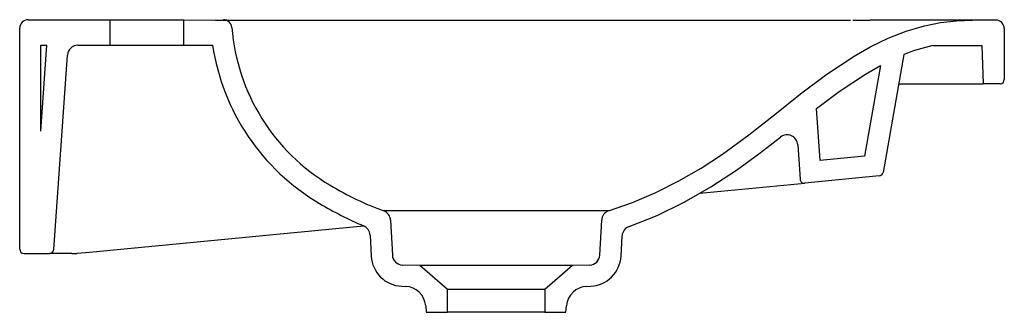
# Model space of a CAD drawing. Header units: millimetres. Extents: x 3968.029 to 3968.494, y 2863.289 to 2863.427.
import ezdxf

# ---------------------------------------------------------------- set-up
doc = ezdxf.new("R2010")
doc.units = ezdxf.units.MM
doc.layers.add('SANINDUSA', color=3, linetype='Continuous')

msp = doc.modelspace()

# ---------------------------------------------------------------- linework, layer by layer
at = {"layer": 'SANINDUSA'}
for p, q in [((3968.032672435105, 2863.427346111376), (3968.071172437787, 2863.427346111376)), ((3968.071172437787, 2863.427346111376), (3968.071172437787, 2863.415346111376)), ((3968.071172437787, 2863.427346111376), (3968.106172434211, 2863.427346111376)), ((3968.106172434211, 2863.427346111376), (3968.121275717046, 2863.427146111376)), ((3968.106172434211, 2863.415346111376), (3968.106172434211, 2863.427346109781)), ((3968.12118372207, 2863.427146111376), (3968.294180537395, 2863.427146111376)), ((3968.294180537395, 2863.427146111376), (3968.317275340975, 2863.427146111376)), ((3968.317275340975, 2863.427146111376), (3968.420995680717, 2863.427146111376)), ((3968.422141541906, 2863.427146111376), (3968.430383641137, 2863.427146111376)), ((3968.489672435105, 2863.427146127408), (3968.478672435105, 2863.427146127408)), ((3968.028672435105, 2863.319146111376), (3968.028672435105, 2863.423346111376)), ((3968.493672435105, 2863.423146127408), (3968.493672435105, 2863.399146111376)), ((3968.038672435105, 2863.374697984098), (3968.038672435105, 2863.415346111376)), ((3968.038672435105, 2863.374697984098), (3968.041514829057, 2863.415346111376)), ((3968.038672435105, 2863.415346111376), (3968.041514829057, 2863.415346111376)), ((3968.056201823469, 2863.415346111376), (3968.071172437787, 2863.415346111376)), ((3968.071172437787, 2863.415346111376), (3968.106172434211, 2863.415346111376)), ((3968.106172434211, 2863.415346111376), (3968.119785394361, 2863.415346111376)), ((3968.459906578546, 2863.415146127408), (3968.483043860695, 2863.415146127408)), ((3968.483043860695, 2863.415146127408), (3968.483672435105, 2863.397146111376)), ((3968.044802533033, 2863.319006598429), (3968.051214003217, 2863.410694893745)), ((3968.446210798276, 2863.410939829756), (3968.436396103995, 2863.355277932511)), ((3968.443778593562, 2863.397146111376), (3968.483672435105, 2863.397146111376)), ((3968.491672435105, 2863.397146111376), (3968.483672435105, 2863.397146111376)), ((3968.396088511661, 2863.368398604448), (3968.397228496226, 2863.352096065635)), ((3968.349921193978, 2863.345479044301), (3968.392807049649, 2863.349608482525)), ((3968.392807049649, 2863.349608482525), (3968.399415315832, 2863.350244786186)), ((3968.434618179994, 2863.35363443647), (3968.399415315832, 2863.350244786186)), ((3968.203815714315, 2863.332762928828), (3968.204675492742, 2863.316357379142)), ((3968.302669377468, 2863.316357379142), (3968.303529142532, 2863.33276267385)), ((3968.061636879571, 2863.317720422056), (3968.19099784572, 2863.330176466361)), ((3968.194168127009, 2863.325776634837), (3968.194688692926, 2863.31584364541)), ((3968.312656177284, 2863.31584364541), (3968.313155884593, 2863.325378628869)), ((3968.030672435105, 2863.317146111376), (3968.042807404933, 2863.317146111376)), ((3968.053364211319, 2863.317146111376), (3968.042807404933, 2863.317146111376)), ((3968.053364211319, 2863.317146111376), (3968.053807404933, 2863.317146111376)), ((3968.053807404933, 2863.317146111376), (3968.055672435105, 2863.317146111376)), ((3968.055672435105, 2863.317146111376), (3968.055741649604, 2863.317152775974)), ((3968.055741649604, 2863.317152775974), (3968.061636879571, 2863.317720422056)), ((3968.217672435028, 2863.311346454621), (3968.209487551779, 2863.311622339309)), ((3968.230672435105, 2863.300045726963), (3968.217672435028, 2863.311346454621)), ((3968.289672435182, 2863.311346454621), (3968.217672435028, 2863.311346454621)), ((3968.289672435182, 2863.311346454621), (3968.276672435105, 2863.300045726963)), ((3968.297857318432, 2863.311622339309), (3968.289672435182, 2863.311346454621)), ((3968.209006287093, 2863.301643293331), (3968.210880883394, 2863.301560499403)), ((3968.230672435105, 2863.289346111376), (3968.230672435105, 2863.300045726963)), ((3968.276672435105, 2863.300045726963), (3968.230672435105, 2863.300045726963)), ((3968.276672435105, 2863.300045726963), (3968.276672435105, 2863.289346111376)), ((3968.296463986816, 2863.301560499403), (3968.298338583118, 2863.301643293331)), ((3968.220401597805, 2863.292441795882), (3968.220672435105, 2863.289346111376)), ((3968.220672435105, 2863.289346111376), (3968.230672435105, 2863.289346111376)), ((3968.276672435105, 2863.289346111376), (3968.230672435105, 2863.289346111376)), ((3968.276672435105, 2863.289346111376), (3968.286672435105, 2863.289346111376)), ((3968.286672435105, 2863.289346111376), (3968.286943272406, 2863.292441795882))]:
    msp.add_line(p, q, dxfattribs=at)
for points in [[(3968.306672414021, 2863.337146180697), (3968.318060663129, 2863.341082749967), (3968.329173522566, 2863.345825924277), (3968.339979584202, 2863.351283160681), (3968.350447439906, 2863.357361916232), (3968.360545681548, 2863.363969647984), (3968.373070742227, 2863.37312518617), (3968.385297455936, 2863.38270739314), (3968.397486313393, 2863.392337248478), (3968.409897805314, 2863.401635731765), (3968.422792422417, 2863.410223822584), (3968.430665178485, 2863.414717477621), (3968.438850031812, 2863.418674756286), (3968.447305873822, 2863.421977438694), (3968.455991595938, 2863.424507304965), (3968.463470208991, 2863.425979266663), (3968.471054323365, 2863.426856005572), (3968.478672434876, 2863.427146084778)], [(3968.478672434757, 2863.427146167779), (3968.477893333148, 2863.427149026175), (3968.477087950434, 2863.427153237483), (3968.476256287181, 2863.427158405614), (3968.475398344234, 2863.427163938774), (3968.474514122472, 2863.427169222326), (3968.473603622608, 2863.427173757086), (3968.472666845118, 2863.427177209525), (3968.471825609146, 2863.42717920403), (3968.470964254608, 2863.427180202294), (3968.470082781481, 2863.427180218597), (3968.469181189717, 2863.427179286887), (3968.468259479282, 2863.427177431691), (3968.467317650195, 2863.427174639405), (3968.46635570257, 2863.427170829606), (3968.465367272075, 2863.427165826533), (3968.463517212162, 2863.427154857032), (3968.461273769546, 2863.427140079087), (3968.458636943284, 2863.427122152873), (3968.455606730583, 2863.427103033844), (3968.452183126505, 2863.427086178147), (3968.448366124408, 2863.427076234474), (3968.444155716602, 2863.42707858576), (3968.43955189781, 2863.427096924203), (3968.43455467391, 2863.427127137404), (3968.430383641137, 2863.427142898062)], [(3968.316501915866, 2863.329837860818), (3968.329733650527, 2863.335045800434), (3968.342536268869, 2863.341237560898), (3968.355119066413, 2863.348464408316), (3968.367242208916, 2863.356444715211), (3968.377733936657, 2863.364059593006), (3968.388011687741, 2863.371981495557)], [(3968.306672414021, 2863.337146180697), (3968.306218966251, 2863.337146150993), (3968.30486660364, 2863.337146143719), (3968.302638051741, 2863.337146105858), (3968.299571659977, 2863.337146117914), (3968.295720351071, 2863.337146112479), (3968.291149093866, 2863.337146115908), (3968.285936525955, 2863.337146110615), (3968.280172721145, 2863.337146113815), (3968.27395465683, 2863.337146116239), (3968.267389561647, 2863.337146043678), (3968.260590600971, 2863.337146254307), (3968.253672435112, 2863.337145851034), (3968.246754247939, 2863.337146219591), (3968.239955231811, 2863.337145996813), (3968.233390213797, 2863.337146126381), (3968.227172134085, 2863.337146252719), (3968.221408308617, 2863.337146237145), (3968.216195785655, 2863.337146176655), (3968.21162452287, 2863.337146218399), (3968.207773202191, 2863.337146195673), (3968.204706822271, 2863.33714611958), (3968.202478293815, 2863.337146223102), (3968.201125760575, 2863.337145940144), (3968.200672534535, 2863.337146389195)]]:
    msp.add_lwpolyline(points, dxfattribs=at)
msp.add_lwpolyline([(3968.435143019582, 2863.405759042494), (3968.427604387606, 2863.363005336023), (3968.406631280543, 2863.360985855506), (3968.404923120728, 2863.385413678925), (3968.41567178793, 2863.393466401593), (3968.4280488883, 2863.401709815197), (3968.435143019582, 2863.405759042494)], close=True, dxfattribs=at)
for centre, radius, start, end in [((3968.032672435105, 2863.423346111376), 0.004000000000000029, 90, 180), ((3968.124901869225, 2863.423346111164), 0.004, 4.484848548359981, 90), ((3968.223598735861, 2863.431087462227), 0.09499999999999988, 184.48484854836, 239.4381658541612), ((3968.489672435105, 2863.423146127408), 0.004000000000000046, 0, 90.00000536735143), ((3968.056201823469, 2863.410346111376), 0.005, 90, 175.999999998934), ((3968.223598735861, 2863.431087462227), 0.1049999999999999, 188.622152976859, 239.4381658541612), ((3968.478987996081, 2863.328616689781), 0.0886083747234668, 102.4357996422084, 111.7101183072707), ((3968.491672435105, 2863.399146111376), 0.002, 270, 0), ((3968.391100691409, 2863.368049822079), 0.005000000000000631, 4.000000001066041, 128.1557096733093), ((3968.434426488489, 2863.355625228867), 0.002000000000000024, 275.5000000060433, 349.999999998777), ((3968.25115814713, 2863.475297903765), 0.1470871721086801, 238.9507338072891, 249.9259694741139), ((3968.399223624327, 2863.352235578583), 0.002000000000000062, 184.000000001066, 275.5000000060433), ((3968.263191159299, 2863.499307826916), 0.183897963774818, 239.64178443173, 246.9170070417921), ((3968.198822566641, 2863.332501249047), 0.004999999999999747, 3.000000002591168, 68.27520358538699), ((3968.308522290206, 2863.332500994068), 0.005000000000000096, 111.7169013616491, 176.9999999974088), ((3968.189174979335, 2863.325514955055), 0.005000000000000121, 3.000000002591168, 67.4630497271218), ((3968.318149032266, 2863.325116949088), 0.005000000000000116, 109.2337746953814, 176.9999999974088), ((3968.030672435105, 2863.319146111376), 0.002, 180, 270), ((3968.042807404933, 2863.319146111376), 0.002000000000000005, 270, 355.999999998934), ((3968.209668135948, 2863.316628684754), 0.01500000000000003, 183.0000000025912, 267.4711025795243), ((3968.209668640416, 2863.316619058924), 0.004999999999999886, 183.0000000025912, 267.924423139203), ((3968.297676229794, 2863.316619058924), 0.004999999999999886, 272.075576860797, 356.9999999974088), ((3968.297676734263, 2863.316628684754), 0.01500000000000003, 272.5288974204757, 356.9999999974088), ((3968.210439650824, 2863.291570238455), 0.009999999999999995, 4.999999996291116, 87.47110257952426), ((3968.296905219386, 2863.291570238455), 0.009999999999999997, 92.52889742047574, 175.0000000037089)]:
    msp.add_arc(centre, radius, start, end, dxfattribs=at)

doc.saveas('drawing.dxf')
